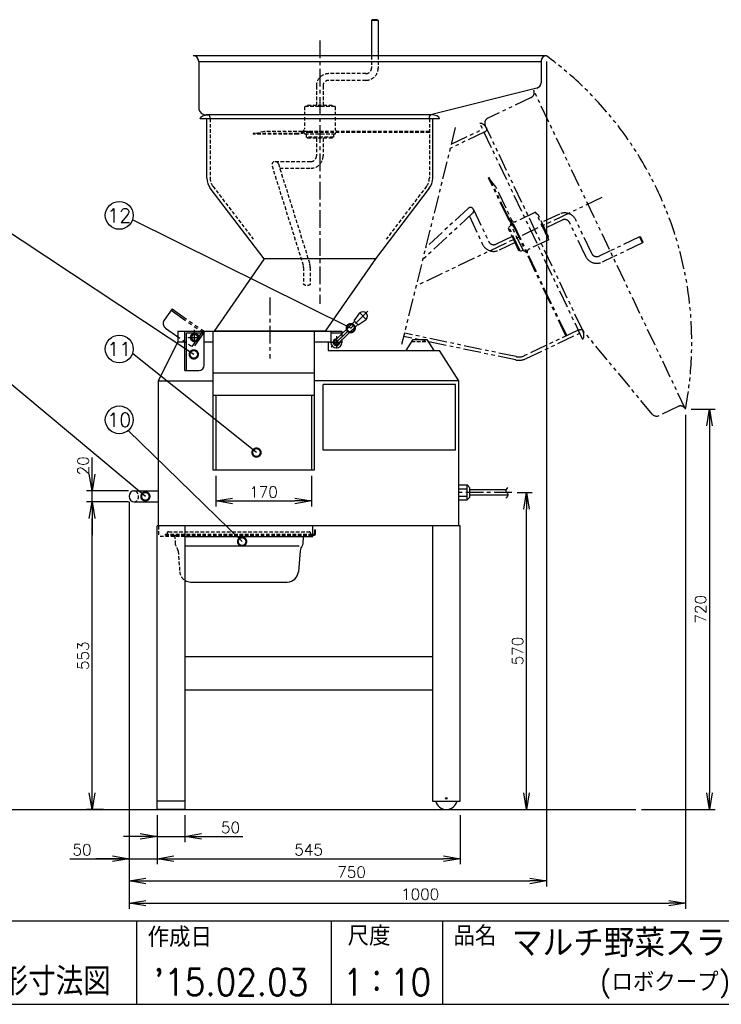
# Model space of a CAD drawing. Extents: x 230 to 4149, y 0 to 2754.
# Tile 3 of 5: x 1570 to 2831, y 0 to 1770. Entities that reach past the tile are written whole.
import ezdxf
from ezdxf.enums import TextEntityAlignment as Align

# ---------------------------------------------------------------- set-up
doc = ezdxf.new("R2010")
doc.units = 0
doc.header["$PDMODE"] = 3
for name, pattern in [('CENTER', [50.8, 31.75, -6.35, 6.35, -6.35]), ('HIDDEN', [9.525, 6.35, -3.175]), ('PHANTOM', [63.5, 31.75, -6.35, 6.35, -6.35, 6.35, -6.35])]:
    doc.linetypes.add(name, pattern=pattern)
doc.layers.get('0').update_dxf_attribs({"linetype": 'CONTINUOUS'})
doc.layers.get('DEFPOINTS').update_dxf_attribs({"linetype": 'CONTINUOUS'})
for name, color, linetype in [('DANMEN', 7, 'CONTINUOUS'), ('SUNPOU', 7, 'CONTINUOUS'), ('WAKU', 7, 'CONTINUOUS')]:
    doc.layers.add(name, color=color, linetype=linetype)
doc.styles.get("Standard").update_dxf_attribs({"font": 'romans.shx', "bigfont": 'extfont.shx'})
doc.dimstyles.get("Standard").update_dxf_attribs({"dimscale": 10, "dimtxt": 2, "dimasz": 3, "dimexe": 1, "dimexo": 1, "dimgap": 0.6, "dimtad": 3, "dimdec": 0, "dimzin": 0, "dimdsep": 46, "dimtxsty": 'STANDARD', "dimblk1": 'OPEN', "dimblk2": 'OPEN', "dimsah": 1, "dimcen": 1.5, "dimadec": 0, "dimazin": 0, "dimtfac": 1, "dimtdec": 0, "dimtmove": 0, "dimatfit": 0, "dimldrblk": 'DOTSMALL', "dimfxl": 1, "dimtvp": 1, "dimtolj": 1, "dimtzin": 0, "dimarcsym": 0})

# ---------------------------------------------------------------- blocks, each defined once
blk = doc.blocks.new('_OPEN')
at = {"color": 0, "linetype": 'ByBlock'}
for p, q in [((-1, 0.167), (0, 0)), ((0, 0), (-1, -0.167)), ((0, 0), (-1, 0))]:
    blk.add_line(p, q, dxfattribs=at)
blk = doc.blocks.new('*D7')
at = {"layer": 'DEFPOINTS', "color": 0}
for p in [(1816.9, 350.2), (2361.9, 350.2), (2361.9, 261.8)]:
    blk.add_point(p, dxfattribs=at)
at = {"layer": 'SUNPOU', "color": 0, "lineweight": -2}
for p, q in [((1816.9, 340.2), (1816.9, 251.8)), ((2361.9, 340.2), (2361.9, 251.8)), ((1846.9, 261.8), (2331.9, 261.8))]:
    blk.add_line(p, q, dxfattribs=at)
at = {"layer": 'SUNPOU', "color": 0, "lineweight": -2, "xscale": 30, "yscale": 30, "zscale": 30, "rotation": 180}
blk.add_blockref('_OPEN', (1816.9, 261.8), dxfattribs=at)
at = {"layer": 'SUNPOU', "color": 0, "lineweight": -2, "xscale": 30, "yscale": 30, "zscale": 30}
blk.add_blockref('_OPEN', (2361.9, 261.8), dxfattribs=at)
at = {"layer": 'SUNPOU', "color": 0, "insert": (2089.4, 277.8), "char_height": 20, "attachment_point": 5}
blk.add_mtext('\\A1;545', dxfattribs=at)
blk = doc.blocks.new('_DotSmall')
at = {"color": 0, "linetype": 'ByBlock', "const_width": 0.5}
blk.add_lwpolyline([(-0.0625, 0, 1), (0.0625, 0, 1)], format="xyb", close=True, dxfattribs=at)
blk = doc.blocks.new('*D9')
at = {"layer": 'DEFPOINTS', "color": 0}
for p in [(1816.9, 350.2), (1866.9, 350.2), (1866.9, 301.8)]:
    blk.add_point(p, dxfattribs=at)
at = {"layer": 'SUNPOU', "color": 0, "lineweight": -2}
for p, q in [((1816.9, 340.2), (1816.9, 291.8)), ((1866.9, 340.2), (1866.9, 291.8)), ((1786.9, 301.8), (1756.9, 301.8)), ((1816.9, 301.8), (1866.9, 301.8)), ((1896.9, 301.8), (1971.2, 301.8))]:
    blk.add_line(p, q, dxfattribs=at)
at = {"layer": 'SUNPOU', "color": 0, "lineweight": -2, "xscale": 30, "yscale": 30, "zscale": 30}
blk.add_blockref('_OPEN', (1816.9, 301.8), dxfattribs=at)
at = {"layer": 'SUNPOU', "color": 0, "lineweight": -2, "xscale": 30, "yscale": 30, "zscale": 30, "rotation": 180}
blk.add_blockref('_OPEN', (1866.9, 301.8), dxfattribs=at)
at = {"layer": 'SUNPOU', "color": 0, "insert": (1949, 317.8), "char_height": 20, "attachment_point": 5}
blk.add_mtext('\\A1;50', dxfattribs=at)
blk = doc.blocks.new('*D21')
at = {"layer": 'DEFPOINTS', "color": 0}
for p in [(1700.2, 903.2), (1775.9, 903.2), (1730.8, 350.2)]:
    blk.add_point(p, dxfattribs=at)
at = {"layer": 'SUNPOU', "color": 0, "lineweight": -2}
for p, q in [((1765.9, 903.2), (1690.2, 903.2)), ((1700.2, 380.2), (1700.2, 873.2)), ((1720.8, 350.2), (1690.2, 350.2))]:
    blk.add_line(p, q, dxfattribs=at)
at = {"layer": 'SUNPOU', "color": 0, "lineweight": -2, "xscale": 30, "yscale": 30, "zscale": 30}
for p, rotation in [((1700.2, 903.2), 90), ((1700.2, 350.2), 270)]:
    blk.add_blockref('_OPEN', p, dxfattribs=dict(at, rotation=rotation))
at = {"layer": 'SUNPOU', "color": 0, "insert": (1684.2, 626.7), "char_height": 20, "attachment_point": 5, "rotation": 90}
blk.add_mtext('\\A1;553', dxfattribs=at)
blk = doc.blocks.new('*D22')
at = {"layer": 'DEFPOINTS', "color": 0}
for p in [(1700.2, 923.2), (1775.4, 923.2), (1775.2, 903.2)]:
    blk.add_point(p, dxfattribs=at)
at = {"layer": 'SUNPOU', "color": 0, "lineweight": -2}
for p, q in [((1700.2, 953.2), (1700.2, 983.2)), ((1765.4, 923.2), (1690.2, 923.2)), ((1700.2, 903.2), (1700.2, 923.2)), ((1765.2, 903.2), (1690.2, 903.2)), ((1700.2, 873.2), (1700.2, 843.2))]:
    blk.add_line(p, q, dxfattribs=at)
at = {"layer": 'SUNPOU', "color": 0, "lineweight": -2, "xscale": 30, "yscale": 30, "zscale": 30}
for p, rotation in [((1700.2, 923.2), 270), ((1700.2, 903.2), 90)]:
    blk.add_blockref('_OPEN', p, dxfattribs=dict(at, rotation=rotation))
at = {"layer": 'SUNPOU', "color": 0, "insert": (1684.2, 968.2), "char_height": 20, "attachment_point": 5, "rotation": 90}
blk.add_mtext('\\A1;20', dxfattribs=at)
blk = doc.blocks.new('*D23')
at = {"layer": 'DEFPOINTS', "color": 0}
for p in [(2516.9, 1705.2), (1766.9, 350.2), (2516.9, 221.8)]:
    blk.add_point(p, dxfattribs=at)
at = {"layer": 'SUNPOU', "color": 0, "lineweight": -2}
for p, q in [((2516.9, 1695.2), (2516.9, 211.8)), ((1766.9, 340.2), (1766.9, 211.8)), ((1796.9, 221.8), (2486.9, 221.8))]:
    blk.add_line(p, q, dxfattribs=at)
at = {"layer": 'SUNPOU', "color": 0, "lineweight": -2, "xscale": 30, "yscale": 30, "zscale": 30, "rotation": 180}
blk.add_blockref('_OPEN', (1766.9, 221.8), dxfattribs=at)
at = {"layer": 'SUNPOU', "color": 0, "lineweight": -2, "xscale": 30, "yscale": 30, "zscale": 30}
blk.add_blockref('_OPEN', (2516.9, 221.8), dxfattribs=at)
at = {"layer": 'SUNPOU', "color": 0, "insert": (2166.6, 237.8), "char_height": 20, "attachment_point": 5}
blk.add_mtext('\\A1;750', dxfattribs=at)
blk = doc.blocks.new('*D25')
at = {"layer": 'DEFPOINTS', "color": 0}
for p in [(2454.4, 920.2), (2481, 920.2), (2443.2, 350.2)]:
    blk.add_point(p, dxfattribs=at)
at = {"layer": 'SUNPOU', "color": 0, "lineweight": -2}
for p, q in [((2464.4, 920.2), (2491, 920.2)), ((2481, 380.2), (2481, 890.2)), ((2453.2, 350.2), (2491, 350.2))]:
    blk.add_line(p, q, dxfattribs=at)
at = {"layer": 'SUNPOU', "color": 0, "lineweight": -2, "xscale": 30, "yscale": 30, "zscale": 30}
for p, rotation in [((2481, 920.2), 90), ((2481, 350.2), 270)]:
    blk.add_blockref('_OPEN', p, dxfattribs=dict(at, rotation=rotation))
at = {"layer": 'SUNPOU', "color": 0, "insert": (2465, 635.2), "char_height": 20, "attachment_point": 5, "rotation": 90}
blk.add_mtext('\\A1;570', dxfattribs=at)
blk = doc.blocks.new('*D26')
at = {"layer": 'DEFPOINTS', "color": 0}
for p in [(1922.4, 960.2), (2094.4, 960.2), (2094.4, 905.1)]:
    blk.add_point(p, dxfattribs=at)
at = {"layer": 'SUNPOU', "color": 0, "lineweight": -2}
for p, q in [((1922.4, 950.2), (1922.4, 895.1)), ((2094.4, 950.2), (2094.4, 895.1)), ((1952.4, 905.1), (2064.4, 905.1))]:
    blk.add_line(p, q, dxfattribs=at)
at = {"layer": 'SUNPOU', "color": 0, "lineweight": -2, "xscale": 30, "yscale": 30, "zscale": 30, "rotation": 180}
blk.add_blockref('_OPEN', (1922.4, 905.1), dxfattribs=at)
at = {"layer": 'SUNPOU', "color": 0, "lineweight": -2, "xscale": 30, "yscale": 30, "zscale": 30}
blk.add_blockref('_OPEN', (2094.4, 905.1), dxfattribs=at)
at = {"layer": 'SUNPOU', "color": 0, "insert": (2008.4, 921.1), "char_height": 20, "attachment_point": 5}
blk.add_mtext('\\A1;170', dxfattribs=at)
blk = doc.blocks.new('*D30')
at = {"layer": 'DEFPOINTS', "color": 0}
for p in [(2766.8, 1070.1), (1766.9, 350.2), (2766.8, 181.8)]:
    blk.add_point(p, dxfattribs=at)
at = {"layer": 'SUNPOU', "color": 0, "lineweight": -2}
for p, q in [((2766.8, 1060.1), (2766.8, 171.8)), ((1766.9, 340.2), (1766.9, 171.8)), ((1796.9, 181.8), (2736.8, 181.8))]:
    blk.add_line(p, q, dxfattribs=at)
at = {"layer": 'SUNPOU', "color": 0, "lineweight": -2, "xscale": 30, "yscale": 30, "zscale": 30, "rotation": 180}
blk.add_blockref('_OPEN', (1766.9, 181.8), dxfattribs=at)
at = {"layer": 'SUNPOU', "color": 0, "lineweight": -2, "xscale": 30, "yscale": 30, "zscale": 30}
blk.add_blockref('_OPEN', (2766.8, 181.8), dxfattribs=at)
at = {"layer": 'SUNPOU', "color": 0, "insert": (2289.9, 197.8), "char_height": 20, "attachment_point": 5}
blk.add_mtext('\\A1;1000', dxfattribs=at)
blk = doc.blocks.new('*D4')
at = {"layer": 'DEFPOINTS', "color": 0}
for p in [(1766.9, 913.2), (1816.9, 350.2), (1816.9, 261.8)]:
    blk.add_point(p, dxfattribs=at)
at = {"layer": 'SUNPOU', "color": 0, "lineweight": -2}
for p, q in [((1766.9, 903.2), (1766.9, 251.8)), ((1816.9, 340.2), (1816.9, 251.8)), ((1660, 261.8), (1766.9, 261.8)), ((1736.9, 261.8), (1706.9, 261.8)), ((1766.9, 261.8), (1816.9, 261.8)), ((1766.9, 261.8), (1816.9, 261.8)), ((1846.9, 261.8), (1876.9, 261.8))]:
    blk.add_line(p, q, dxfattribs=at)
at = {"layer": 'SUNPOU', "color": 0, "lineweight": -2, "xscale": 30, "yscale": 30, "zscale": 30}
blk.add_blockref('_OPEN', (1766.9, 261.8), dxfattribs=at)
at = {"layer": 'SUNPOU', "color": 0, "lineweight": -2, "xscale": 30, "yscale": 30, "zscale": 30, "rotation": 180}
blk.add_blockref('_OPEN', (1816.9, 261.8), dxfattribs=at)
at = {"layer": 'SUNPOU', "color": 0, "insert": (1682.2, 277.8), "char_height": 20, "attachment_point": 5}
blk.add_mtext('\\A1;50', dxfattribs=at)
blk = doc.blocks.new('*D33')
at = {"layer": 'DEFPOINTS', "color": 0}
for p in [(2766.8, 1070.2), (2677.6, 350.2), (2810, 350.2)]:
    blk.add_point(p, dxfattribs=at)
at = {"layer": 'SUNPOU', "color": 0, "lineweight": -2}
for p, q in [((2776.8, 1070.2), (2820, 1070.2)), ((2810, 1040.2), (2810, 380.2)), ((2687.6, 350.2), (2820, 350.2))]:
    blk.add_line(p, q, dxfattribs=at)
at = {"layer": 'SUNPOU', "color": 0, "lineweight": -2, "xscale": 30, "yscale": 30, "zscale": 30}
for p, rotation in [((2810, 1070.2), 90), ((2810, 350.2), 270)]:
    blk.add_blockref('_OPEN', p, dxfattribs=dict(at, rotation=rotation))
at = {"layer": 'SUNPOU', "color": 0, "insert": (2794, 710.2), "char_height": 20, "attachment_point": 5, "rotation": 90}
blk.add_mtext('\\A1;720', dxfattribs=at)

msp = doc.modelspace()

# ---------------------------------------------------------------- linework, layer by layer
at = {"color": 2}
for p, q in [((2203.9, 1770.2), (2202.4, 1768.7)), ((2212.9, 1770.2), (2203.9, 1770.2)), ((2212.9, 1770.2), (2214.4, 1768.7)), ((2202.4, 1768.7), (2202.4, 1705.2)), ((2214.4, 1768.7), (2202.4, 1768.7)), ((2214.4, 1768.7), (2214.4, 1705.2)), ((2516.9, 1705.2), (1881.9, 1705.2)), ((1891.9, 1695.2), (1891.9, 1609.2)), ((1891.9, 1695.2), (2507.4, 1695.2)), ((2507.4, 1695.2), (2507.4, 1657)), ((2499.8, 1647.3), (2310.6, 1599.5)), ((2309.4, 1599.2), (1905.4, 1599.2)), ((2324.4, 1592.2), (1894.4, 1592.2)), ((1906.4, 1485.4), (1906.4, 1592.2)), ((2312.4, 1485.4), (2312.4, 1592.2)), ((2009.4, 1340.2), (1912.5, 1467.2)), ((2306.2, 1467.2), (2209.4, 1340.2)), ((2009.4, 1340.2), (1919.4, 1210.2)), ((2209.4, 1340.2), (2009.4, 1340.2)), ((2209.4, 1340.2), (2119.4, 1210.2)), ((2171.5, 1228.9), (2181.5, 1242.9)), ((2192.7, 1231.5), (2181.5, 1242.9)), ((2136.6, 1193.1), (2172.2, 1228.2)), ((2142.2, 1187.4), (2177.8, 1222.5)), ((2178.5, 1221.7), (2171.5, 1228.9)), ((2178.5, 1221.7), (2192.7, 1231.5)), ((1854.4, 1210.2), (1854.4, 1191.2)), ((1854.4, 1210.2), (2149.4, 1210.2)), ((1866.9, 1139.3), (1866.9, 1210.2)), ((1869.9, 1207.2), (1901.9, 1207.2)), ((1869.9, 1139.3), (1869.9, 1207.2)), ((1901.9, 1149.3), (1901.9, 1210.2)), ((1917.4, 1210.2), (1917.4, 1095.2)), ((2119.4, 1210.2), (1919.4, 1210.2)), ((2099.4, 1210.2), (2099.4, 1095.2)), ((2129.4, 1210.2), (2129.4, 1190.2)), ((2129.4, 1207.2), (2149.4, 1207.2)), ((2149.4, 1210.2), (2149.4, 1205.7)), ((1819.4, 1121.2), (1854.4, 1191.2)), ((1854.4, 1191.2), (1866.9, 1191.2)), ((1872.4, 1198.7), (1896.3, 1198.7)), ((1901.9, 1191.2), (1917.4, 1191.2)), ((2099.4, 1191.2), (2129.4, 1191.2)), ((2124.4, 1191.2), (2124.4, 1175.2)), ((2149.4, 1194.5), (2149.4, 1190.2)), ((2276.9, 1195.2), (2264.4, 1175.2)), ((2276.9, 1195.2), (2301.9, 1195.2)), ((2301.9, 1195.2), (2314.4, 1175.2)), ((2124.4, 1175.2), (2324.4, 1175.2)), ((2359.4, 1121.2), (2324.4, 1175.2)), ((1866.9, 1139.3), (1891.9, 1139.3)), ((1917.4, 1135.2), (2099.4, 1135.2)), ((1819.4, 860.2), (1819.4, 1121.2)), ((1819.4, 1121.2), (1917.4, 1121.2)), ((2359.4, 1121.2), (2099.4, 1121.2)), ((2359.4, 860.2), (2359.4, 1121.2)), ((2115.4, 996.2), (2115.4, 1114.2)), ((2353.4, 1114.2), (2115.4, 1114.2)), ((2353.4, 996.2), (2353.4, 1114.2)), ((1917.4, 1095.2), (2099.4, 1095.2)), ((1917.4, 1095.2), (1917.4, 960.2)), ((1922.4, 1095.2), (1922.4, 960.2)), ((2094.4, 1095.2), (2094.4, 960.2)), ((2099.4, 1095.2), (2099.4, 960.2)), ((2353.4, 996.2), (2115.4, 996.2)), ((2099.4, 960.2), (1917.4, 960.2)), ((1775.4, 923.2), (1819.4, 923.2)), ((2359.4, 933.7), (2374.4, 933.7)), ((2359.4, 927), (2374.4, 927)), ((2374.4, 906.7), (2374.4, 933.7)), ((2374.4, 933.7), (2379.4, 928.7)), ((2379.4, 911.7), (2379.4, 928.7)), ((2444.4, 925.2), (2379.4, 925.2)), ((1775.4, 903.2), (1819.4, 903.2)), ((2359.4, 913.5), (2374.4, 913.5)), ((2359.4, 906.7), (2374.4, 906.7)), ((2379.4, 911.7), (2374.4, 906.7)), ((2447.6, 915.2), (2379.4, 915.2)), ((1816.9, 350.2), (1816.9, 860.2)), ((2361.9, 860.2), (1816.9, 860.2)), ((1866.9, 860.2), (1866.9, 350.2)), ((2096.9, 854.2), (2096.9, 860.2)), ((2096.9, 841.2), (2096.9, 860.2)), ((2099.9, 853.2), (2101.9, 853.2)), ((2099.9, 853.2), (2099.9, 845.7)), ((2101.9, 845.2), (2101.9, 853.2)), ((2311.9, 860.2), (2311.9, 365.2)), ((2361.9, 365.2), (2361.9, 860.2)), ((1866.9, 841.2), (2086.9, 841.2)), ((1866.9, 841.2), (2096.9, 841.2)), ((2079.9, 841.2), (2079.1, 827)), ((2096.9, 845.2), (2099.4, 845.2)), ((2096.9, 843.2), (2099.9, 843.2)), ((1866.9, 824.2), (2072.7, 824.2)), ((2074, 815), (2071, 777.6)), ((1877, 759.2), (2051, 759.2)), ((1866.9, 365.2), (1816.9, 365.2)), ((2311.9, 365.2), (2361.9, 365.2)), ((1866.9, 350.2), (1816.9, 350.2))]:
    msp.add_line(p, q, dxfattribs=at)
msp.add_lwpolyline([(1884.4, 1204.7), (1879.2, 1201.7), (1879.2, 1195.7), (1884.4, 1192.7), (1889.6, 1195.7), (1889.6, 1201.7)], close=True, dxfattribs=at)
for centre, radius in [((1884.4, 1198.7), 7.5), ((2336.9, 370.2), 1.5)]:
    msp.add_circle(centre, radius, dxfattribs=at)
for centre, radius, start, end in [((1881.9, 1695.2), 10, 0, 90), ((2516.9, 1695.6), 9.58, 90.4474, 182.4902), ((2497.4, 1657), 10, 284.1723, 0), ((1904.9, 1612.7), 13.5, 195.0262, 271.916), ((1936.4, 1485.4), 30, 180, 217.3423), ((2282.4, 1485.4), 30, 322.6577, 0), ((2187.1, 1237.2), 8, 314.5545, 134.5545), ((2139.4, 1190.2), 10, 180, 0), ((2139.4, 1190.2), 6, 86.3648, 2.7442), ((2139.4, 1190.2), 4, 134.5545, 314.5545), ((1891.9, 1149.3), 10, 270, 0), ((2099.4, 845.7), 0.5, 270, 0), ((2099.9, 845.2), 2, 270, 0), ((1877.7, 779.2), 20, 237.1824, 270), ((2051, 779.2), 20, 270, 355.2848), ((2336.9, 370.2), 20, 194.4775, 345.5225)]:
    msp.add_arc(centre, radius, start, end, dxfattribs=at)
msp.add_arc((2308.1, 1609.2), 10, 270, 284.1723)
at = {"color": 2, "extrusion": (0, 0, -1)}
msp.add_ellipse((1909.4, 1592.2), major_axis=(-15, 0), ratio=0.466667, start_param=0, end_param=1.570796, dxfattribs=at)
at = {"color": 2}
for centre, major_axis, ratio, end_param in [((2309.4, 1592.2), (-15, 0), 0.466667, 4.712389), ((1775.4, 913.2), (0, -10), 0.85, 6.283185)]:
    msp.add_ellipse(centre, major_axis=major_axis, ratio=ratio, start_param=3.141593, end_param=end_param, dxfattribs=at)
msp.add_open_spline([(2446.7, 928.9), (2445.1, 926.7), (2442, 922.5), (2450.1, 917), (2446.2, 912.6), (2444, 910.1)], degree=3, knots=[0, 0, 0, 0, 6.904687, 13.13526, 21.223856, 21.223856, 21.223856, 21.223856], dxfattribs=at)
at = {"layer": 'DANMEN', "color": 2, "linetype": 'CENTER'}
for p, q in [((2109.4, 1732.8), (2109.4, 1259.2)), ((2019.4, 1270.5), (2019.4, 1160.8)), ((2196.1, 1246.1), (2130.1, 1181.2)), ((1884.4, 1188.4), (1884.4, 1212.7)), ((2128.2, 1190.2), (2150.3, 1190.2)), ((2139.4, 1201.4), (2139.4, 1179.3)), ((2454.4, 920.2), (2354.2, 920.2))]:
    msp.add_line(p, q, dxfattribs=at)
at = {"layer": 'DANMEN', "color": 2, "linetype": 'HIDDEN'}
for p, q in [((2202.4, 1705.2), (2202.4, 1683.2)), ((2214.4, 1705.2), (2214.4, 1683.2)), ((2192.4, 1673.2), (2125.4, 1673.2)), ((2103.4, 1651.2), (2103.4, 1616.2)), ((2115.4, 1651.2), (2115.4, 1616.2)), ((2192.4, 1661.2), (2125.4, 1661.2)), ((2136.9, 1614.2), (2081.9, 1614.2)), ((2081.9, 1614.2), (2081.9, 1574.2)), ((2131.9, 1616.2), (2086.9, 1616.2)), ((2086.9, 1616.2), (2086.9, 1614.2)), ((2131.9, 1616.2), (2131.9, 1614.2)), ((2136.9, 1614.2), (2136.9, 1574.2)), ((1912.4, 1592.2), (1912.4, 1485.4)), ((2306.4, 1592.2), (2306.4, 1485.4)), ((2069.9, 1565.7), (1989.9, 1565.7)), ((1989.9, 1565.7), (1989.9, 1564.2)), ((2069.9, 1564.2), (1989.9, 1564.2)), ((2009.9, 1569.2), (1994.9, 1565.7)), ((2306.4, 1569.2), (2009.9, 1569.2)), ((2091.1, 1569.2), (2069.9, 1565.7)), ((2091.1, 1567.7), (2069.9, 1564.2)), ((2081.9, 1566.2), (2081.9, 1564.2)), ((2136.9, 1564.2), (2081.9, 1564.2)), ((2084.9, 1564.2), (2084.9, 1559.2)), ((2133.9, 1559.2), (2084.9, 1559.2)), ((2086.9, 1559.2), (2086.9, 1557.2)), ((2306.4, 1567.7), (2091.1, 1567.7)), ((2110.6, 1569.2), (2108.1, 1569.2)), ((2131.9, 1559.2), (2131.9, 1557.2)), ((2133.9, 1564.2), (2133.9, 1559.2)), ((2136.9, 1567.7), (2136.9, 1564.2)), ((2131.9, 1557.2), (2086.9, 1557.2)), ((2103.4, 1557.2), (2103.4, 1525.2)), ((2115.4, 1557.2), (2115.4, 1525.2)), ((2023.6, 1507.4), (2079.9, 1327.8)), ((2029.4, 1515.2), (2093.4, 1515.2)), ((2035.1, 1511), (2091.4, 1331.4)), ((2037.5, 1503.2), (2093.4, 1503.2)), ((1917.3, 1470.8), (1989.9, 1375.6)), ((2301.4, 1470.8), (2228.8, 1375.6)), ((2080.4, 1324.8), (2080.4, 1295.2)), ((2092.4, 1324.8), (2092.4, 1295.2)), ((2149.4, 1205.7), (2149.4, 1194.5)), ((2274.6, 1191.6), (2304.1, 1191.6))]:
    msp.add_line(p, q, dxfattribs=at)
at = {"layer": 'DANMEN', "color": 2, "linetype": 'PHANTOM'}
for p, q in [((2489.3, 1630.2), (2411.6, 1593.3)), ((2766.8, 1070.1), (2494, 1643.5)), ((2353.1, 1576.6), (2256.4, 1186)), ((2581.9, 1195.9), (2397.1, 1584.2)), ((2581.7, 1212.4), (2406.9, 1580)), ((2404.9, 1567.9), (2343.7, 1538.8)), ((2345.6, 1546.4), (2402.3, 1573.3)), ((2414.2, 1486.5), (2412.9, 1485.9)), ((2447.2, 1413.7), (2412.9, 1485.9)), ((2448.6, 1414.3), (2414.2, 1486.5)), ((2426, 1470), (2416.4, 1482)), ((2553.3, 1202.2), (2426, 1470)), ((2616.4, 1450.4), (2282.5, 1291.6)), ((2384.2, 1422.2), (2294.2, 1338.7)), ((2376.1, 1431), (2299.5, 1360)), ((2378.3, 1416.7), (2402.2, 1366.2)), ((2385.6, 1429.2), (2413.1, 1371.4)), ((2497.5, 1424.3), (2461.4, 1407.1)), ((2521.2, 1374.6), (2497.5, 1424.3)), ((2501.5, 1420.6), (2499.7, 1419.8)), ((2520.8, 1380), (2501.5, 1420.6)), ((2540.2, 1420.8), (2508.6, 1405.7)), ((2459.5, 1396), (2447.2, 1413.7)), ((2460.9, 1396.6), (2448.6, 1414.3)), ((2453.7, 1400.1), (2449.2, 1398)), ((2454.2, 1403.7), (2452.4, 1402.8)), ((2476, 1353.2), (2452.4, 1402.8)), ((2545.3, 1409.9), (2513.7, 1394.9)), ((2587.5, 1344.7), (2558.7, 1405.2)), ((2598.3, 1349.9), (2569.5, 1410.4)), ((2450, 1396.2), (2448.2, 1395.3)), ((2467.5, 1354.7), (2448.2, 1395.3)), ((2470.2, 1353.7), (2449.2, 1398)), ((2552, 1201.6), (2459.5, 1396)), ((2469.3, 1379), (2468.2, 1381.3)), ((2455.3, 1380.4), (2426.4, 1366.7)), ((2460.5, 1369.6), (2431.6, 1355.8)), ((2521.2, 1374.6), (2485, 1357.5)), ((2520.8, 1380), (2519, 1379.2)), ((2684.3, 1379.7), (2631.5, 1354.6)), ((2689.5, 1368.9), (2636.6, 1343.7)), ((2686.3, 1379), (2684.3, 1379.7)), ((2689.5, 1368.9), (2684.3, 1379.7)), ((2690.2, 1370.9), (2686.3, 1379)), ((2690.2, 1370.9), (2689.5, 1368.9)), ((2469.4, 1355.5), (2467.5, 1354.7)), ((2474.7, 1355.9), (2470.2, 1353.7)), ((2479.2, 1354.7), (2476, 1353.2)), ((2631.5, 1354.6), (2611.6, 1345.1)), ((2636.6, 1343.7), (2616.8, 1334.3)), ((1844.1, 1250.3), (1829.7, 1229.8)), ((1842.3, 1247.9), (1898, 1208.9)), ((1844.1, 1250.3), (1902.2, 1209.6)), ((1832.2, 1215.9), (1882.1, 1180.9)), ((1898, 1208.9), (1879.6, 1182.7)), ((1902.2, 1209.6), (1882.1, 1180.9)), ((2462.4, 1164.4), (2261.5, 1206.7)), ((2574.1, 1212.1), (2477.6, 1166.2)), ((2480.2, 1160.8), (2576.7, 1206.7)), ((2707, 1061.1), (2582.5, 1211.5)), ((2461.1, 1158.5), (2260.1, 1200.9)), ((2753.5, 1074.9), (2719, 1058.4))]:
    msp.add_line(p, q, dxfattribs=at)
at = {"layer": 'DANMEN', "color": 4, "linetype": 'HIDDEN'}
for p, q in [((1819.4, 860.2), (1819.4, 841.2)), ((1837.9, 849.7), (2090.1, 849.7)), ((1866.9, 841.2), (1819.4, 841.2)), ((1831.9, 843.2), (1831.9, 845.2)), ((1831.9, 845.2), (2096.1, 845.2)), ((1831.9, 843.2), (2096.1, 843.2)), ((1834.9, 845.2), (1834.9, 846.7)), ((1848.8, 843.2), (1849.6, 827)), ((2093.1, 845.2), (2093.1, 846.7)), ((2096.1, 843.2), (2096.1, 845.2)), ((1854.7, 815), (1857.8, 777.6))]:
    msp.add_line(p, q, dxfattribs=at)
at = {"layer": 'DANMEN', "color": 2}
for p, q in [((1866.9, 841.2), (2096.9, 841.2)), ((1866.9, 625.2), (2311.9, 625.2)), ((1866.9, 565.2), (2311.9, 565.2)), ((739.7, 350.2), (2677.6, 350.2))]:
    msp.add_line(p, q, dxfattribs=at)
at = {"layer": 'DANMEN', "color": 2, "linetype": 'PHANTOM'}
for centre, radius, start, end in [((2139, 1189.8), 639.1, 349.2188, 53.7526), ((2485, 1639.3), 10, 295.4416, 25.4416), ((2415.9, 1584.2), 10, 115.4416, 205.4416), ((2380.2, 1426.6), 6, 312.8315, 132.8315), ((2549.6, 1400.9), 22, 25.4416, 115.4416), ((2459.3, 1411.6), 5, 205.4416, 295.4416), ((2549.6, 1400.9), 10, 25.4416, 115.4416), ((2422.1, 1375.7), 22, 205.4416, 295.4416), ((2422.1, 1375.7), 10, 205.4416, 295.4416), ((2487.2, 1352.9), 5, 115.4416, 205.4416), ((2607.3, 1354.2), 10, 205.4416, 295.4416), ((2607.3, 1354.2), 22, 205.4416, 295.4416), ((1837.9, 1224.1), 10, 144.9921, 234.9921), ((2590.2, 1217.8), 10, 205.4416, 219.614), ((2467.3, 1187.9), 30, 258.0994, 295.4416), ((2467.3, 1187.9), 24, 258.0994, 295.4416), ((2757.8, 1065.8), 10, 25.4416, 115.4416), ((2714.7, 1067.5), 10, 219.614, 295.4416)]:
    msp.add_arc(centre, radius, start, end, dxfattribs=at)
at = {"layer": 'DANMEN', "color": 2, "linetype": 'HIDDEN'}
for centre, radius, start, end in [((2192.4, 1683.2), 22, 270, 0), ((2192.4, 1683.2), 10, 270, 0), ((2125.4, 1651.2), 22, 90, 180), ((2125.4, 1651.2), 10, 90, 180), ((2076.9, 1574.2), 5, 270, 0), ((2141.9, 1574.2), 5, 180, 270), ((2093.4, 1525.2), 10, 270, 0), ((2093.4, 1525.2), 22, 270, 0), ((2029.4, 1509.2), 6, 17.3899, 197.3899), ((1936.4, 1485.4), 24, 180, 217.3423), ((2282.4, 1485.4), 24, 322.6577, 0), ((2070.4, 1324.8), 10, 0, 17.3899), ((2070.4, 1324.8), 22, 0, 17.3899)]:
    msp.add_arc(centre, radius, start, end, dxfattribs=at)
at = {"layer": 'DANMEN', "color": 4, "linetype": 'HIDDEN'}
for centre, radius, start, end in [((1837.9, 846.7), 3, 90, 180), ((2090.1, 846.7), 3, 0, 90), ((1852.6, 827.1), 3, 183.0128, 217.6219), ((1832.2, 811.4), 22.8, 9.1993, 37.6219), ((1877.7, 779.2), 20, 184.7152, 237.1824)]:
    msp.add_arc(centre, radius, start, end, dxfattribs=at)
at = {"layer": 'DANMEN', "color": 2}
for centre, radius, start, end in [((2096.6, 811.4), 22.8, 142.3781, 170.8007), ((2076.1, 827.1), 3, 322.3781, 356.9872)]:
    msp.add_arc(centre, radius, start, end, dxfattribs=at)
at = {"layer": 'DANMEN', "color": 2, "linetype": 'HIDDEN'}
for centre, major_axis, ratio, start_param in [((1909.4, 1592.2), (0, 7), 0.428571, 4.712389), ((1775.2, 913.2), (0, 10), 0.85, 3.141593)]:
    msp.add_ellipse(centre, major_axis=major_axis, ratio=ratio, start_param=start_param, end_param=6.283185, dxfattribs=at)
at = {"layer": 'DANMEN', "color": 2, "linetype": 'HIDDEN', "extrusion": (0, 0, -1)}
for centre, major_axis, ratio, start_param in [((2309.4, 1592.2), (0, 7), 0.428571, 4.712389), ((2086.4, 1295.2), (-6, 0), 0.5, 3.141593)]:
    msp.add_ellipse(centre, major_axis=major_axis, ratio=ratio, start_param=start_param, end_param=6.283185, dxfattribs=at)
at = {"layer": 'DANMEN', "color": 2, "linetype": 'PHANTOM', "extrusion": (0, 0, -1)}
for centre, major_axis, ratio, start_param, end_param in [((2403.6, 1570.6), (-6.4, 13.5), 0.466667, 0, 1.570796), ((2575.4, 1209.4), (6.32, 3.01), 0.428571, 4.712389, 6.283185)]:
    msp.add_ellipse(centre, major_axis=major_axis, ratio=ratio, start_param=start_param, end_param=end_param, dxfattribs=at)
at = {"layer": 'DANMEN', "color": 2, "linetype": 'PHANTOM'}
for centre, major_axis, ratio, start_param, end_param in [((2403.6, 1570.6), (6.32, 3.01), 0.428571, 4.712389, 6.283185), ((2575.4, 1209.4), (-6.4, 13.5), 0.466667, 3.141593, 4.712389)]:
    msp.add_ellipse(centre, major_axis=major_axis, ratio=ratio, start_param=start_param, end_param=end_param, dxfattribs=at)
at = {"layer": 'SUNPOU'}
for centre in [(1749, 1418.4), (1749, 1178.1), (1749, 1050.8)]:
    msp.add_circle(centre, 25, dxfattribs=at)
at = {"layer": 'WAKU', "color": 6}
for p, q in [((230, 150), (4050, 150)), ((230, 0), (4050, 0))]:
    msp.add_line(p, q, dxfattribs=at)
at = {"layer": 'WAKU', "color": 7}
for p, q in [((1780, 150), (1780, 0)), ((2130, 150), (2130, 0)), ((2330, 150), (2330, 0))]:
    msp.add_line(p, q, dxfattribs=at)

# ---------------------------------------------------------------- texts
at = {"layer": 'SUNPOU'}
for s, p in [('12', (1749, 1418.4)), ('11', (1749, 1178.1)), ('10', (1749, 1050.8))]:
    msp.add_text(s, height=25, dxfattribs=at).set_placement(p, align=Align.MIDDLE)
at = {"layer": 'WAKU'}
for s, p in [('作成日', (1800, 103.1)), ('尺度', (2159.5, 105.4)), ('品名', (2349.7, 105.4))]:
    msp.add_text(s, height=35, dxfattribs=at).set_placement(p)
at = {"layer": 'WAKU', "color": 1}
for s, height, p in [('マルチ野菜スライサー', 50, (2730, 112.5)), ('(ロボクープ)', 35, (2730, 37.5))]:
    msp.add_text(s, height=height, dxfattribs=at).set_placement(p, align=Align.MIDDLE)
at = {"layer": 'WAKU', "color": 1, "width": 0.9}
for s, height, p in [('外形寸法図', 50, (1610, 16)), ("'15.02.03", 48, (1950, 16)), ('1：10', 48, (2230.3, 16))]:
    msp.add_text(s, height=height, dxfattribs=at).set_placement(p, align=Align.CENTER)

# ---------------------------------------------------------------- dimensions: what is measured, and where the dimension line sits
at = {"layer": 'SUNPOU'}
for base, p1, p2, override, picture, middle in [((2516.9, 221.8), (1766.9, 350.2), (2516.9, 1705.2), {"dimtmove": 0}, '*D23', (2166.6, 221.8)), ((2766.8, 181.8), (1766.9, 350.2), (2766.8, 1070.1), {"dimtmove": 0}, '*D30', (2289.9, 181.8)), ((1816.9, 261.8), (1766.9, 913.2), (1816.9, 350.2), {"dimtmove": 1}, '*D4', (1682.2, 261.8)), ((2361.9, 261.8), (1816.9, 350.2), (2361.9, 350.2), {"dimtmove": 0}, '*D7', (2089.4, 261.8))]:
    dim = msp.add_linear_dim(base=base, p1=p1, p2=p2, dimstyle='STANDARD', override=override, dxfattribs=at)
    dim.commit()
    dim.dimension.update_dxf_attribs({"geometry": picture, "text_midpoint": middle, "dimtype": 160})
dim = msp.add_linear_dim(base=(2810, 350.2), p1=(2766.8, 1070.2), p2=(2677.6, 350.2), angle=90, dimstyle='STANDARD', dxfattribs=at)
dim.commit()
dim.dimension.update_dxf_attribs({"geometry": '*D33', "text_midpoint": (2810, 710.2), "dimtype": 160})
dim = msp.add_linear_dim(base=(1700.2, 923.2), p1=(1775.2, 903.2), p2=(1775.4, 923.2), angle=90, dimstyle='STANDARD', override={"dimtmove": 1}, dxfattribs=at)
dim.commit()
dim.dimension.update_dxf_attribs({"geometry": '*D22', "text_midpoint": (1700.2, 968.2), "dimtype": 160})
dim = msp.add_linear_dim(base=(2094.4, 905.1), p1=(1922.4, 960.2), p2=(2094.4, 960.2), text='170', dimstyle='STANDARD', dxfattribs=at)
dim.commit()
dim.dimension.update_dxf_attribs({"geometry": '*D26', "text_midpoint": (2008.4, 905.1), "dimtype": 160})
for base, p1, p2, picture, middle in [((1700.2, 903.2), (1730.8, 350.2), (1775.9, 903.2), '*D21', (1684.2, 626.7)), ((2481, 920.2), (2443.2, 350.2), (2454.4, 920.2), '*D25', (2465, 635.2))]:
    dim = msp.add_linear_dim(base=base, p1=p1, p2=p2, angle=90, dimstyle='STANDARD', dxfattribs=at)
    dim.commit()
    dim.dimension.update_dxf_attribs({"geometry": picture, "text_midpoint": middle})
dim = msp.add_linear_dim(base=(1866.9, 301.8), p1=(1816.9, 350.2), p2=(1866.9, 350.2), dimstyle='STANDARD', override={"dimtmove": 0}, dxfattribs=at)
dim.commit()
dim.dimension.update_dxf_attribs({"geometry": '*D9', "text_midpoint": (1949, 317.8)})

# ---------------------------------------------------------------- leaders
for points in [[(1883, 1168.5), (1510.4, 1414.8)], [(2165.1, 1215.6), (1772.7, 1410.5)], [(1995.7, 992), (1772.7, 1170.2)], [(1796, 913.2), (1510.4, 1151.7)], [(1969.8, 831.9), (1764.9, 1031.5)]]:
    msp.add_leader(points, dimstyle='STANDARD', dxfattribs=at)

doc.saveas('drawing.dxf')
